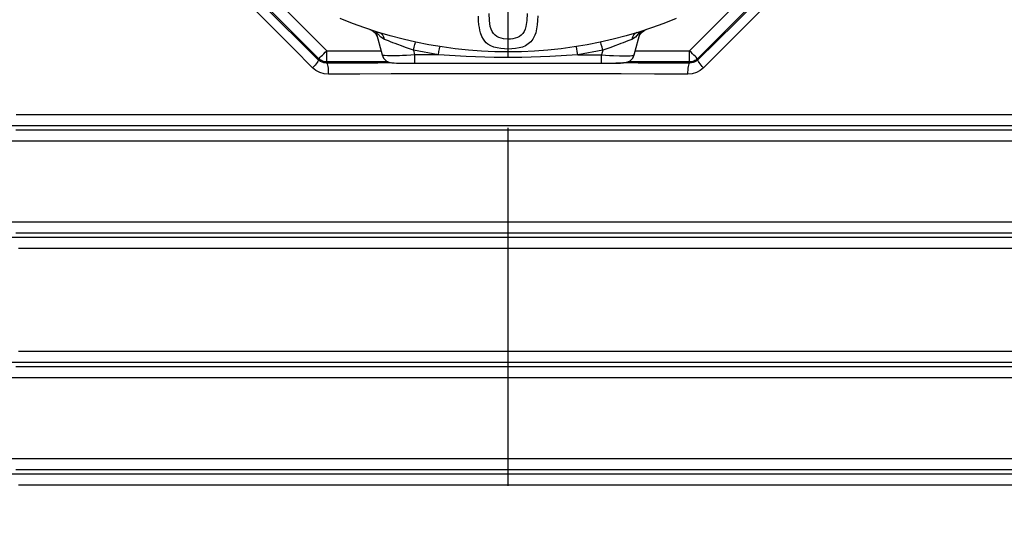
# Model space of a CAD drawing. Header units: millimetres. Extents: x 196 to 1773810, y -221320 to 153872.
# Tile 96 of 256: x 1114881 to 1115755, y -196312 to -195865. Entities that reach past the tile are written whole.
import ezdxf

# ---------------------------------------------------------------- set-up
doc = ezdxf.new("R2010")
doc.units = ezdxf.units.MM
doc.linetypes.add('CENTER', pattern=[50.8, 31.75, -6.35, 6.35, -6.35])
doc.layers.get('Defpoints').update_dxf_attribs({"lineweight": 18})
doc.layers.add('00_Основной', color=163, linetype='Continuous', lineweight=40)
doc.layers.add('ТМ-размеры', color=25, linetype='Continuous', lineweight=20)
doc.styles.add('SFINKS', font='SFINKS.shx', dxfattribs={"width": 0.7, "oblique": 15})
doc.dimstyles.new('кира-50', dxfattribs={"dimtxt": 150, "dimasz": 40, "dimexe": 15, "dimexo": 0, "dimgap": 20, "dimtad": 1, "dimdec": 0, "dimrnd": 5, "dimdsep": 46, "dimtxsty": 'SFINKS', "dimblk1": 'OBLIQUE', "dimblk2": 'OBLIQUE', "dimsah": 1, "dimcen": 2.5, "dimclrd": 252, "dimclre": 252, "dimclrt": 252, "dimadec": 0, "dimazin": 0, "dimtfac": 1, "dimtdec": 0, "dimtofl": 0, "dimtmove": 0, "dimatfit": 3, "dimldrblk": 'OBLIQUE', "dimfxl": 15, "dimtfill": 1, "dimtolj": 1, "dimtzin": 0, "dimlwd": 20, "dimlwe": 20, "dimarcsym": 0})

# ---------------------------------------------------------------- blocks, each defined once
blk = doc.blocks.new('_Oblique')
at = {"color": 0, "linetype": 'ByBlock', "lineweight": -2}
blk.add_line((-0.5, -0.5), (0.5, 0.5), dxfattribs=at)
blk = doc.blocks.new('*D46')
at = {"layer": 'Defpoints', "color": 0, "linetype": 'ByBlock', "lineweight": 50, "transparency": 16777216}
for p in [(1115314.64, -194978.27), (1115314.64, -203390.23), (1116748.98, -203390.23)]:
    blk.add_point(p, dxfattribs=at)
at = {"layer": 'ТМ-размеры', "color": 252, "linetype": 'ByBlock', "lineweight": 20, "transparency": 16777216}
for p, q in [((1115314.64, -194978.27), (1116763.98, -194978.27)), ((1116748.98, -194978.27), (1116748.98, -203390.23)), ((1115314.64, -203390.23), (1116763.98, -203390.23))]:
    blk.add_line(p, q, dxfattribs=at)
at = {"layer": 'ТМ-размеры', "color": 252, "linetype": 'ByBlock', "lineweight": 20, "transparency": 16777216, "xscale": 40, "yscale": 40, "zscale": 40}
for p, rotation in [((1116748.98, -194978.27), 90), ((1116748.98, -203390.23), 270)]:
    blk.add_blockref('_Oblique', p, dxfattribs=dict(at, rotation=rotation))
at = {"layer": 'ТМ-размеры', "color": 252, "linetype": 'ByBlock', "transparency": 16777216, "insert": (1116653.98, -199184.25), "char_height": 150, "attachment_point": 5, "rotation": 90, "style": 'SFINKS', "bg_fill": 3, "box_fill_scale": 1.1, "bg_fill_color": 256, "bg_fill_true_color": 13158600, "bg_fill_transparency": 0}
blk.add_mtext('\\A1;8410', dxfattribs=at)

msp = doc.modelspace()

# ---------------------------------------------------------------- linework, layer by layer
at = {"color": 252, "linetype": 'CENTER', "lineweight": 25, "ltscale": 10}
msp.add_line((1115314.64, -203390.23, 0.2), (1115314.64, -194978.28, 0.2), dxfattribs=at)
at = {"layer": '00_Основной', "color": 252, "lineweight": 25, "ltscale": 10}
for p, q in [((1115146.47, -195899.25, 0.2), (1114918.65, -195671.42, 0.2)), ((1115710.63, -195671.42, 0.2), (1115482.81, -195899.25, 0.2)), ((1115060.11, -195798.75, 0.2), (1115153.54, -195892.18, 0.2)), ((1115475.74, -195892.18, 0.2), (1115569.17, -195798.75, 0.2)), ((1115196.48, -195876.38, 0.2), (1115197.54, -195877.92, 0.2)), ((1115197.1, -195875.12, 0.2), (1115202.65, -195895.85, 0.2)), ((1115201.11, -195876.52, 0.2), (1115200.28, -195876.11, 0.2)), ((1115426.63, -195895.85, 0.2), (1115432.18, -195875.12, 0.2)), ((1115429, -195876.11, 0.2), (1115428.17, -195876.52, 0.2)), ((1115232.6, -195884.59, 0.2), (1115232.63, -195884.54, 0.2)), ((1115396.69, -195884.59, 0.2), (1115396.65, -195884.54, 0.2)), ((1115153.54, -195892.18, 0.2), (1115201.67, -195892.18, 0.2)), ((1115252.71, -195895.85, 0.2), (1115230.53, -195891.73, 0.2)), ((1115230.53, -195891.73, 0.2), (1115231.63, -195895.85, 0.2)), ((1115375.04, -195888.56, 0.2), (1115374.8, -195888.58, 0.2)), ((1115398.75, -195891.73, 0.2), (1115376.57, -195895.85, 0.2)), ((1115398.75, -195891.73, 0.2), (1115397.65, -195895.85, 0.2)), ((1115427.61, -195892.18, 0.2), (1115475.74, -195892.18, 0.2)), ((1115146.08, -195900.23, 0.2), (1115146.47, -195899.25, 0.2)), ((1115153.54, -195902.17, 0.2), (1115153.17, -195903.06, 0.2)), ((1115208.25, -195902.17, 0.2), (1115153.54, -195902.17, 0.2)), ((1115252.71, -195895.85, 0.2), (1115231.63, -195895.85, 0.2)), ((1115231.63, -195903.01, 0.2), (1115231.63, -195903.26, 0.2)), ((1115231.63, -195903.26, 0.2), (1115397.65, -195903.26, 0.2)), ((1115376.57, -195895.85, 0.2), (1115397.65, -195895.85, 0.2)), ((1115397.65, -195903.26, 0.2), (1115397.65, -195903.01, 0.2)), ((1115475.74, -195902.17, 0.2), (1115421.04, -195902.17, 0.2)), ((1115476.11, -195903.06, 0.2), (1115475.74, -195902.17, 0.2)), ((1115482.81, -195899.25, 0.2), (1115483.22, -195900.23, 0.2))]:
    msp.add_line(p, q, dxfattribs=at)
at = {"layer": '00_Основной', "color": 252, "lineweight": 25, "ltscale": 10, "elevation": 0.2}
for points in [[(1115146.08, -195900.23), (1115129.26, -195883.59), (1115112.52, -195867.05), (1115095.86, -195850.6)], [(1115483.22, -195900.23), (1115500.02, -195883.59), (1115516.76, -195867.05), (1115533.42, -195850.6)], [(1115141, -195907.3), (1115124.01, -195890.29), (1115107.45, -195873.74), (1115091.37, -195857.67)], [(1115331.58, -195859.18), (1115331.33, -195865.27), (1115330.46, -195870.69), (1115329.75, -195873.05), (1115328.8, -195875.12), (1115327.64, -195876.89), (1115326.22, -195878.38), (1115324.65, -195879.52), (1115322.83, -195880.44), (1115320.96, -195881.08), (1115318.88, -195881.53), (1115316.81, -195881.78), (1115314.66, -195881.87), (1115310.46, -195881.54), (1115308.38, -195881.09), (1115306.5, -195880.46), (1115304.67, -195879.55), (1115303.1, -195878.41), (1115301.68, -195876.93), (1115300.51, -195875.18), (1115299.56, -195873.1), (1115298.83, -195870.75), (1115297.97, -195865.31), (1115297.7, -195859.22)], [(1115537.93, -195857.67), (1115521.83, -195873.74), (1115505.28, -195890.29), (1115488.28, -195907.3)], [(1115463.89, -195863.56), (1115452.94, -195867.91), (1115441.86, -195871.92), (1115430.67, -195875.6), (1115419.36, -195878.93), (1115407.98, -195881.92), (1115396.49, -195884.58), (1115384.94, -195886.86), (1115373.32, -195888.81), (1115361.65, -195890.42), (1115349.94, -195891.66), (1115338.18, -195892.55), (1115326.42, -195893.08), (1115314.65, -195893.26), (1115302.86, -195893.08), (1115291.1, -195892.55), (1115279.34, -195891.66), (1115267.63, -195890.42), (1115255.96, -195888.81), (1115244.34, -195886.86), (1115232.79, -195884.58), (1115221.3, -195881.92), (1115209.92, -195878.93), (1115198.61, -195875.6), (1115187.42, -195871.92), (1115176.34, -195867.91), (1115165.39, -195863.56)], [(1115340.98, -195861.29), (1115340.85, -195865.37), (1115340.54, -195869.12), (1115339.99, -195872.8), (1115339.14, -195876.31), (1115338.42, -195878.38), (1115337.58, -195880.24), (1115336.62, -195881.91), (1115334.76, -195884.3), (1115332.58, -195886.2), (1115330.1, -195887.71), (1115327.33, -195888.87), (1115324.37, -195889.71), (1115321.22, -195890.28), (1115317.96, -195890.6), (1115314.68, -195890.71), (1115311.37, -195890.6), (1115308.14, -195890.29), (1115305, -195889.73), (1115302.02, -195888.9), (1115299.25, -195887.74), (1115296.77, -195886.26), (1115295.29, -195885.03), (1115293.93, -195883.62), (1115292.72, -195882), (1115291.29, -195879.41), (1115290.15, -195876.36), (1115289.54, -195874.05), (1115289.08, -195871.6), (1115288.75, -195869.28), (1115288.44, -195865.51), (1115288.3, -195861.39)], [(1115191.91, -195873.34), (1115193.57, -195874.04), (1115195.13, -195875.07), (1115196.48, -195876.38), (1115197.54, -195877.92)], [(1115196.69, -195876.31), (1115197.54, -195877.92), (1115198.13, -195879.23)], [(1115204.82, -195882.16), (1115201.63, -195880.27), (1115199.05, -195877.25), (1115198.05, -195875.26)], [(1115204.82, -195882.16), (1115204.24, -195880.06), (1115203.24, -195878.26), (1115201.87, -195876.9), (1115201.11, -195876.52)], [(1115431.2, -195875.34), (1115430.23, -195877.25), (1115427.68, -195880.26), (1115424.47, -195882.16)], [(1115428.17, -195876.52), (1115427.41, -195876.9), (1115426.04, -195878.26), (1115425.04, -195880.06), (1115424.47, -195882.16)], [(1115431.23, -195879.23), (1115431.7, -195878.08), (1115433.15, -195876.1), (1115435.06, -195874.53), (1115437.29, -195873.47)], [(1115230.53, -195891.73), (1115227.02, -195890.49), (1115223.52, -195889.23), (1115219.92, -195887.92), (1115216.69, -195886.71), (1115214.37, -195885.83), (1115212.24, -195885.02), (1115210.3, -195884.27), (1115208.34, -195883.5), (1115206.51, -195882.8), (1115204.82, -195882.16)], [(1115230.53, -195891.73), (1115231.21, -195888.9), (1115231.86, -195886.51), (1115232.35, -195885), (1115232.42, -195884.89)], [(1115398.75, -195891.73), (1115398.07, -195888.9), (1115397.42, -195886.51), (1115396.93, -195885), (1115396.86, -195884.89)], [(1115424.47, -195882.16), (1115422.77, -195882.8), (1115420.92, -195883.52), (1115418.93, -195884.28), (1115416.91, -195885.06), (1115414.79, -195885.88), (1115412.58, -195886.71), (1115409.33, -195887.92), (1115405.74, -195889.25), (1115402.26, -195890.49), (1115398.75, -195891.73)], [(1115146.47, -195899.25), (1115146.66, -195899.07), (1115147.08, -195898.64), (1115147.76, -195897.97), (1115148.63, -195897.09), (1115149.69, -195896.04), (1115150.89, -195894.82), (1115152.2, -195893.52), (1115153.54, -195892.18)], [(1115153.54, -195902.17), (1115153.54, -195901.92), (1115153.54, -195901.31), (1115153.54, -195900.37), (1115153.54, -195899.12), (1115153.54, -195897.63), (1115153.54, -195895.92), (1115153.54, -195894.09), (1115153.54, -195892.18)], [(1115252.71, -195895.85), (1115253.21, -195892.99), (1115253.69, -195890.58), (1115254.06, -195889.04), (1115254.25, -195888.56)], [(1115376.57, -195895.85), (1115376.07, -195892.97), (1115375.59, -195890.58), (1115375.23, -195889.04), (1115375.03, -195888.56)], [(1115475.74, -195902.17), (1115475.74, -195901.92), (1115475.74, -195901.31), (1115475.74, -195900.37), (1115475.74, -195899.12), (1115475.74, -195897.63), (1115475.74, -195895.92), (1115475.74, -195894.09), (1115475.74, -195892.18)], [(1115482.81, -195899.25), (1115482.62, -195899.07), (1115482.2, -195898.64), (1115481.52, -195897.97), (1115480.65, -195897.09), (1115479.59, -195896.04), (1115478.39, -195894.82), (1115477.08, -195893.52), (1115475.74, -195892.18)], [(1115146.08, -195900.23), (1115146.09, -195900.55), (1115145.91, -195901.09), (1115145.51, -195901.81), (1115144.92, -195902.68), (1115144.14, -195903.71), (1115143.21, -195904.84), (1115142.15, -195906.06), (1115141, -195907.3)], [(1115153.17, -195903.06), (1115150.97, -195902.85), (1115149.35, -195902.36), (1115148.09, -195901.76), (1115146.99, -195901.03), (1115146.08, -195900.23)], [(1115153.54, -195902.17), (1115152.57, -195902.13), (1115151.59, -195901.98), (1115150.65, -195901.74), (1115149.72, -195901.41), (1115148.83, -195900.99), (1115148, -195900.5), (1115147.2, -195899.9), (1115146.47, -195899.25)], [(1115153.17, -195903.06), (1115176.03, -195902.92), (1115198.99, -195902.81), (1115211, -195902.75)], [(1115153.17, -195903.06), (1115153.53, -195903.32), (1115153.86, -195903.92), (1115154.18, -195904.86), (1115154.46, -195906.11), (1115154.68, -195907.61), (1115154.85, -195909.31), (1115154.96, -195911.15), (1115155.01, -195913.05)], [(1115231.63, -195895.85), (1115228.1, -195896.1), (1115224.49, -195896.34), (1115220.98, -195896.53), (1115218.3, -195896.66), (1115215.77, -195896.74), (1115211.28, -195896.8), (1115207.62, -195896.74), (1115204.85, -195896.53), (1115203.68, -195896.34), (1115202.93, -195896.1), (1115202.65, -195895.85)], [(1115202.65, -195895.85), (1115204, -195898.82), (1115206.23, -195901.18), (1115206.5, -195901.33)], [(1115206.47, -195901.37), (1115207.66, -195901.99), (1115209.05, -195902.43), (1115211.31, -195902.81), (1115213.54, -195903.01), (1115215.56, -195903.1), (1115217.3, -195903.15), (1115218.65, -195903.15), (1115220.33, -195903.15), (1115222.44, -195903.15), (1115226.51, -195903.15), (1115228.94, -195903.13), (1115231.63, -195903.13)], [(1115231.63, -195895.85), (1115231.63, -195898.82), (1115231.63, -195901.18), (1115231.63, -195902.72), (1115231.63, -195903.01)], [(1115376.57, -195895.85), (1115351.77, -195897.39), (1115326.9, -195898.16), (1115302.34, -195898.16), (1115277.51, -195897.39), (1115252.71, -195895.85)], [(1115397.65, -195895.85), (1115401.16, -195896.1), (1115404.79, -195896.34), (1115408.3, -195896.53), (1115413.51, -195896.74), (1115418, -195896.8), (1115421.66, -195896.74), (1115423.18, -195896.66), (1115424.43, -195896.53), (1115425.35, -195896.4), (1115426.04, -195896.23), (1115426.45, -195896.05), (1115426.63, -195895.85)], [(1115397.65, -195903.01), (1115397.65, -195902.72), (1115397.65, -195901.18), (1115397.65, -195898.82), (1115397.65, -195895.85)], [(1115397.65, -195903.13), (1115402.24, -195903.13), (1115406.51, -195903.1), (1115410.43, -195903.04), (1115413.95, -195902.92), (1115417.01, -195902.72), (1115419.58, -195902.4), (1115421.64, -195901.9), (1115423.13, -195901.13)], [(1115397.65, -195903.13), (1115400.34, -195903.13), (1115402.78, -195903.15), (1115406.84, -195903.15), (1115408.95, -195903.15), (1115410.63, -195903.15), (1115411.98, -195903.15), (1115414.36, -195903.09), (1115417.21, -195902.89), (1115418.73, -195902.71), (1115420.23, -195902.43), (1115421.62, -195901.99), (1115422.81, -195901.37)], [(1115416.56, -195902.75), (1115430.29, -195902.81), (1115453.25, -195902.92), (1115476.11, -195903.06)], [(1115423.12, -195901.13), (1115425.28, -195898.82), (1115426.63, -195895.85)], [(1115474.27, -195913.05), (1115474.32, -195911.15), (1115474.43, -195909.31), (1115474.6, -195907.61), (1115474.82, -195906.11), (1115475.1, -195904.86), (1115475.42, -195903.92), (1115475.75, -195903.32), (1115476.11, -195903.06)], [(1115482.81, -195899.25), (1115482.08, -195899.9), (1115481.28, -195900.5), (1115480.45, -195900.99), (1115479.56, -195901.41), (1115478.63, -195901.74), (1115477.69, -195901.98), (1115476.71, -195902.13), (1115475.74, -195902.17)], [(1115483.22, -195900.23), (1115481.75, -195901.41), (1115479.9, -195902.37), (1115478.9, -195902.71), (1115477.63, -195902.96), (1115476.11, -195903.06)], [(1115488.28, -195907.3), (1115487.13, -195906.06), (1115486.07, -195904.84), (1115485.14, -195903.71), (1115484.36, -195902.68), (1115483.77, -195901.81), (1115483.37, -195901.09), (1115483.19, -195900.55), (1115483.22, -195900.23)], [(1115155.01, -195913.05), (1115151.16, -195912.7), (1115147.44, -195911.58), (1115144, -195909.76), (1115141, -195907.3)], [(1115474.27, -195913.05), (1115444.72, -195912.88), (1115415.02, -195912.74), (1115385.2, -195912.63), (1115355.3, -195912.57), (1115325.34, -195912.53), (1115295.37, -195912.54), (1115267.15, -195912.57), (1115238.96, -195912.64), (1115210.86, -195912.76), (1115182.86, -195912.88), (1115155.01, -195913.05)], [(1115488.28, -195907.3), (1115485.28, -195909.76), (1115481.84, -195911.58), (1115478.12, -195912.7), (1115474.27, -195913.05)], [(1114877.85, -195948.84), (1114897.78, -195948.84), (1114918.01, -195948.84), (1114938.5, -195948.84), (1114959.26, -195948.84), (1114980.27, -195948.84), (1115001.51, -195948.84), (1115022.96, -195948.84), (1115044.62, -195948.84), (1115066.45, -195948.84), (1115088.46, -195948.84), (1115110.63, -195948.84), (1115132.95, -195948.84), (1115155.38, -195948.84), (1115177.92, -195948.84), (1115200.57, -195948.84), (1115223.29, -195948.84), (1115246.07, -195948.84), (1115268.9, -195948.84), (1115291.76, -195948.84), (1115314.65, -195948.84), (1115337.52, -195948.84), (1115360.38, -195948.84), (1115383.21, -195948.84), (1115405.99, -195948.84), (1115428.71, -195948.84), (1115451.36, -195948.84), (1115473.9, -195948.84), (1115496.34, -195948.84), (1115518.65, -195948.84), (1115540.82, -195948.84), (1115562.83, -195948.84), (1115584.66, -195948.84), (1115606.32, -195948.84), (1115627.77, -195948.84), (1115649.01, -195948.84), (1115670.02, -195948.84), (1115690.78, -195948.84), (1115711.28, -195948.84), (1115731.5, -195948.84), (1115751.44, -195948.84), (1115771.07, -195948.84)], [(1115766.29, -195958.8), (1115746.86, -195958.8), (1115727.13, -195958.8), (1115707.12, -195958.8), (1115686.83, -195958.8), (1115666.3, -195958.8), (1115645.51, -195958.8), (1115624.5, -195958.8), (1115603.26, -195958.8), (1115581.84, -195958.8), (1115560.22, -195958.8), (1115538.45, -195958.8), (1115516.51, -195958.8), (1115494.44, -195958.8), (1115472.22, -195958.8), (1115449.92, -195958.8), (1115427.52, -195958.8), (1115405.03, -195958.8), (1115382.49, -195958.8), (1115359.9, -195958.8), (1115337.28, -195958.8), (1115314.65, -195958.8), (1115292, -195958.8), (1115269.38, -195958.8), (1115246.79, -195958.8), (1115224.25, -195958.8), (1115201.76, -195958.8), (1115179.36, -195958.8), (1115157.06, -195958.8), (1115134.84, -195958.8), (1115112.77, -195958.8), (1115090.83, -195958.8), (1115069.06, -195958.8), (1115047.44, -195958.8), (1115026.02, -195958.8), (1115004.78, -195958.8), (1114983.77, -195958.8), (1114962.98, -195958.8), (1114942.45, -195958.8), (1114922.16, -195958.8), (1114902.15, -195958.8), (1114882.42, -195958.8), (1114862.99, -195958.8)], [(1114877.48, -195962.46), (1114895.35, -195962.46), (1114913.5, -195962.46), (1114931.9, -195962.46), (1114950.55, -195962.46), (1114969.45, -195962.46), (1114988.57, -195962.46), (1115007.9, -195962.46), (1115027.43, -195962.46), (1115047.16, -195962.46), (1115067.05, -195962.46), (1115087.1, -195962.46), (1115107.31, -195962.46), (1115127.66, -195962.46), (1115148.12, -195962.46), (1115168.7, -195962.46), (1115189.37, -195962.46), (1115210.13, -195962.46), (1115230.94, -195962.46), (1115251.82, -195962.46), (1115272.74, -195962.46), (1115293.68, -195962.46), (1115314.65, -195962.46), (1115335.6, -195962.46), (1115356.54, -195962.46), (1115377.46, -195962.46), (1115398.34, -195962.46), (1115419.16, -195962.46), (1115439.91, -195962.46), (1115460.58, -195962.46), (1115481.16, -195962.46), (1115501.62, -195962.46), (1115521.97, -195962.46), (1115542.18, -195962.46), (1115562.23, -195962.46), (1115582.12, -195962.46), (1115601.85, -195962.46), (1115621.38, -195962.46), (1115640.71, -195962.46), (1115659.83, -195962.46), (1115678.73, -195962.46), (1115697.38, -195962.46), (1115715.78, -195962.46), (1115733.93, -195962.46), (1115751.8, -195962.46), (1115769.38, -195962.46)], [(1115764.31, -195972.42), (1115746.93, -195972.42), (1115729.26, -195972.42), (1115711.32, -195972.42), (1115693.12, -195972.42), (1115674.68, -195972.42), (1115656, -195972.42), (1115637.09, -195972.42), (1115617.96, -195972.42), (1115598.65, -195972.42), (1115579.14, -195972.42), (1115559.48, -195972.42), (1115539.64, -195972.42), (1115519.65, -195972.42), (1115499.54, -195972.42), (1115479.3, -195972.42), (1115458.96, -195972.42), (1115438.52, -195972.42), (1115418, -195972.42), (1115397.41, -195972.42), (1115376.76, -195972.42), (1115356.08, -195972.42), (1115335.36, -195972.42), (1115314.65, -195972.42), (1115293.92, -195972.42), (1115273.2, -195972.42), (1115252.52, -195972.42), (1115231.87, -195972.42), (1115211.28, -195972.42), (1115190.76, -195972.42), (1115170.33, -195972.42), (1115149.98, -195972.42), (1115129.75, -195972.42), (1115109.63, -195972.42), (1115089.64, -195972.42), (1115069.8, -195972.42), (1115050.14, -195972.42), (1115030.63, -195972.42), (1115011.32, -195972.42), (1114992.2, -195972.42), (1114973.28, -195972.42), (1114954.6, -195972.42), (1114936.16, -195972.42), (1114917.96, -195972.42), (1114900.02, -195972.42), (1114882.35, -195972.42), (1114864.97, -195972.42)], [(1114864.97, -196044.09), (1114882.35, -196044.09), (1114900.02, -196044.09), (1114917.96, -196044.09), (1114936.16, -196044.09), (1114954.6, -196044.09), (1114973.28, -196044.09), (1114992.2, -196044.09), (1115011.32, -196044.09), (1115030.63, -196044.09), (1115050.14, -196044.09), (1115069.8, -196044.09), (1115089.64, -196044.09), (1115109.63, -196044.09), (1115129.75, -196044.09), (1115149.98, -196044.09), (1115170.33, -196044.09), (1115190.76, -196044.09), (1115211.28, -196044.09), (1115231.87, -196044.09), (1115252.52, -196044.09), (1115273.2, -196044.09), (1115293.92, -196044.09), (1115314.65, -196044.09), (1115335.36, -196044.09), (1115356.08, -196044.09), (1115376.76, -196044.09), (1115397.41, -196044.09), (1115418, -196044.09), (1115438.52, -196044.09), (1115458.96, -196044.09), (1115479.3, -196044.09), (1115499.54, -196044.09), (1115519.65, -196044.09), (1115539.64, -196044.09), (1115559.48, -196044.09), (1115579.14, -196044.09), (1115598.65, -196044.09), (1115617.96, -196044.09), (1115637.09, -196044.09), (1115656, -196044.09), (1115674.68, -196044.09), (1115693.12, -196044.09), (1115711.32, -196044.09), (1115729.26, -196044.09), (1115746.93, -196044.09), (1115764.31, -196044.09)], [(1114864.84, -196057.71), (1114884.2, -196057.71), (1114903.87, -196057.71), (1114923.81, -196057.71), (1114944.02, -196057.71), (1114964.5, -196057.71), (1114985.2, -196057.71), (1115006.14, -196057.71), (1115027.28, -196057.71), (1115048.61, -196057.71), (1115070.14, -196057.71), (1115091.83, -196057.71), (1115113.68, -196057.71), (1115135.66, -196057.71), (1115157.76, -196057.71), (1115179.97, -196057.71), (1115202.28, -196057.71), (1115224.66, -196057.71), (1115247.1, -196057.71), (1115269.59, -196057.71), (1115292.11, -196057.71), (1115314.65, -196057.71)], [(1115769.38, -196054.05), (1115751.8, -196054.05), (1115733.93, -196054.05), (1115715.78, -196054.05), (1115697.38, -196054.05), (1115678.73, -196054.05), (1115659.83, -196054.05), (1115640.71, -196054.05), (1115621.38, -196054.05), (1115601.85, -196054.05), (1115582.12, -196054.05), (1115562.23, -196054.05), (1115542.18, -196054.05), (1115521.97, -196054.05), (1115501.62, -196054.05), (1115481.16, -196054.05), (1115460.58, -196054.05), (1115439.91, -196054.05), (1115419.16, -196054.05), (1115398.34, -196054.05), (1115377.46, -196054.05), (1115356.54, -196054.05), (1115335.6, -196054.05), (1115314.65, -196054.05), (1115293.68, -196054.05), (1115272.74, -196054.05), (1115251.82, -196054.05), (1115230.94, -196054.05), (1115210.13, -196054.05), (1115189.37, -196054.05), (1115168.7, -196054.05), (1115148.12, -196054.05), (1115127.66, -196054.05), (1115107.31, -196054.05), (1115087.1, -196054.05), (1115067.05, -196054.05), (1115047.16, -196054.05), (1115027.43, -196054.05), (1115007.9, -196054.05), (1114988.57, -196054.05), (1114969.45, -196054.05), (1114950.55, -196054.05), (1114931.9, -196054.05), (1114913.5, -196054.05), (1114895.35, -196054.05), (1114877.48, -196054.05)], [(1115314.65, -196057.71), (1115337.17, -196057.71), (1115359.69, -196057.71), (1115382.18, -196057.71), (1115404.62, -196057.71), (1115427.01, -196057.71), (1115449.31, -196057.71), (1115471.52, -196057.71), (1115493.63, -196057.71), (1115515.6, -196057.71), (1115537.45, -196057.71), (1115559.14, -196057.71), (1115580.67, -196057.71), (1115602, -196057.71), (1115623.14, -196057.71), (1115644.08, -196057.71), (1115664.79, -196057.71), (1115685.26, -196057.71), (1115705.47, -196057.71), (1115725.41, -196057.71), (1115745.08, -196057.71), (1115764.44, -196057.71)], [(1115769.21, -196067.67), (1115749.64, -196067.67), (1115729.77, -196067.67), (1115709.62, -196067.67), (1115689.18, -196067.67), (1115668.5, -196067.67), (1115647.57, -196067.67), (1115626.42, -196067.67), (1115605.05, -196067.67), (1115583.49, -196067.67), (1115561.73, -196067.67), (1115539.82, -196067.67), (1115517.74, -196067.67), (1115495.52, -196067.67), (1115473.18, -196067.67), (1115450.74, -196067.67), (1115428.2, -196067.67), (1115405.58, -196067.67), (1115382.9, -196067.67), (1115360.17, -196067.67), (1115337.41, -196067.67), (1115314.65, -196067.67), (1115291.87, -196067.67), (1115269.11, -196067.67), (1115246.38, -196067.67), (1115223.7, -196067.67), (1115201.08, -196067.67), (1115178.54, -196067.67), (1115156.1, -196067.67), (1115133.76, -196067.67), (1115111.54, -196067.67), (1115089.46, -196067.67), (1115067.55, -196067.67), (1115045.8, -196067.67), (1115024.23, -196067.67), (1115002.86, -196067.67), (1114981.71, -196067.67), (1114960.78, -196067.67), (1114940.1, -196067.67), (1114919.66, -196067.67), (1114899.51, -196067.67), (1114879.64, -196067.67)], [(1114879.64, -196158.84), (1114899.51, -196158.84), (1114919.66, -196158.84), (1114940.1, -196158.84), (1114960.78, -196158.84), (1114981.71, -196158.84), (1115002.86, -196158.84), (1115024.23, -196158.84), (1115045.8, -196158.84), (1115067.55, -196158.84), (1115089.46, -196158.84), (1115111.54, -196158.84), (1115133.76, -196158.84), (1115156.1, -196158.84), (1115178.54, -196158.84), (1115201.08, -196158.84), (1115223.7, -196158.84), (1115246.38, -196158.84), (1115269.11, -196158.84), (1115291.87, -196158.84), (1115314.65, -196158.84), (1115337.41, -196158.84), (1115360.17, -196158.84), (1115382.9, -196158.84), (1115405.58, -196158.84), (1115428.2, -196158.84), (1115450.74, -196158.84), (1115473.18, -196158.84), (1115495.52, -196158.84), (1115517.74, -196158.84), (1115539.82, -196158.84), (1115561.73, -196158.84), (1115583.49, -196158.84), (1115605.05, -196158.84), (1115626.42, -196158.84), (1115647.57, -196158.84), (1115668.5, -196158.84), (1115689.18, -196158.84), (1115709.62, -196158.84), (1115729.77, -196158.84), (1115749.64, -196158.84), (1115769.21, -196158.84)], [(1115764.44, -196168.8), (1115745.08, -196168.8), (1115725.41, -196168.8), (1115705.47, -196168.8), (1115685.26, -196168.8), (1115664.79, -196168.8), (1115644.08, -196168.8), (1115623.14, -196168.8), (1115602, -196168.8), (1115580.67, -196168.8), (1115559.14, -196168.8), (1115537.45, -196168.8), (1115515.6, -196168.8), (1115493.63, -196168.8), (1115471.52, -196168.8), (1115449.31, -196168.8), (1115427.01, -196168.8), (1115404.62, -196168.8), (1115382.18, -196168.8), (1115359.69, -196168.8), (1115337.17, -196168.8), (1115314.65, -196168.8), (1115292.11, -196168.8), (1115269.59, -196168.8), (1115247.1, -196168.8), (1115224.66, -196168.8), (1115202.28, -196168.8), (1115179.97, -196168.8), (1115157.76, -196168.8), (1115135.66, -196168.8), (1115113.68, -196168.8), (1115091.83, -196168.8), (1115070.14, -196168.8), (1115048.61, -196168.8), (1115027.28, -196168.8), (1115006.14, -196168.8), (1114985.2, -196168.8), (1114964.5, -196168.8), (1114944.02, -196168.8), (1114923.81, -196168.8), (1114903.87, -196168.8), (1114884.2, -196168.8), (1114864.84, -196168.8)], [(1114877.48, -196172.46), (1114895.35, -196172.46), (1114913.5, -196172.46), (1114931.9, -196172.46), (1114950.55, -196172.46), (1114969.45, -196172.46), (1114988.57, -196172.46), (1115007.9, -196172.46), (1115027.43, -196172.46), (1115047.16, -196172.46), (1115067.05, -196172.46), (1115087.1, -196172.46), (1115107.31, -196172.46), (1115127.66, -196172.46), (1115148.12, -196172.46), (1115168.7, -196172.46), (1115189.37, -196172.46), (1115210.13, -196172.46), (1115230.94, -196172.46), (1115251.82, -196172.46), (1115272.74, -196172.46), (1115293.68, -196172.46), (1115314.65, -196172.46), (1115335.6, -196172.46), (1115356.54, -196172.46), (1115377.46, -196172.46), (1115398.34, -196172.46), (1115419.16, -196172.46), (1115439.91, -196172.46), (1115460.58, -196172.46), (1115481.16, -196172.46), (1115501.62, -196172.46), (1115521.97, -196172.46), (1115542.18, -196172.46), (1115562.23, -196172.46), (1115582.12, -196172.46), (1115601.85, -196172.46), (1115621.38, -196172.46), (1115640.71, -196172.46), (1115659.83, -196172.46), (1115678.73, -196172.46), (1115697.38, -196172.46), (1115715.78, -196172.46), (1115733.93, -196172.46), (1115751.8, -196172.46), (1115769.38, -196172.46)], [(1115764.31, -196182.42), (1115746.93, -196182.42), (1115729.26, -196182.42), (1115711.32, -196182.42), (1115693.12, -196182.42), (1115674.68, -196182.42), (1115656, -196182.42), (1115637.09, -196182.42), (1115617.96, -196182.42), (1115598.65, -196182.42), (1115579.14, -196182.42), (1115559.48, -196182.42), (1115539.64, -196182.42), (1115519.65, -196182.42), (1115499.54, -196182.42), (1115479.3, -196182.42), (1115458.96, -196182.42), (1115438.52, -196182.42), (1115418, -196182.42), (1115397.41, -196182.42), (1115376.76, -196182.42), (1115356.08, -196182.42), (1115335.36, -196182.42), (1115314.65, -196182.42), (1115293.92, -196182.42), (1115273.2, -196182.42), (1115252.52, -196182.42), (1115231.87, -196182.42), (1115211.28, -196182.42), (1115190.76, -196182.42), (1115170.33, -196182.42), (1115149.98, -196182.42), (1115129.75, -196182.42), (1115109.63, -196182.42), (1115089.64, -196182.42), (1115069.8, -196182.42), (1115050.14, -196182.42), (1115030.63, -196182.42), (1115011.32, -196182.42), (1114992.2, -196182.42), (1114973.28, -196182.42), (1114954.6, -196182.42), (1114936.16, -196182.42), (1114917.96, -196182.42), (1114900.02, -196182.42), (1114882.35, -196182.42), (1114864.97, -196182.42)], [(1114864.97, -196254.09), (1114882.35, -196254.09), (1114900.02, -196254.09), (1114917.96, -196254.09), (1114936.16, -196254.09), (1114954.6, -196254.09), (1114973.28, -196254.09), (1114992.2, -196254.09), (1115011.32, -196254.09), (1115030.63, -196254.09), (1115050.14, -196254.09), (1115069.8, -196254.09), (1115089.64, -196254.09), (1115109.63, -196254.09), (1115129.75, -196254.09), (1115149.98, -196254.09), (1115170.33, -196254.09), (1115190.76, -196254.09), (1115211.28, -196254.09), (1115231.87, -196254.09), (1115252.52, -196254.09), (1115273.2, -196254.09), (1115293.92, -196254.09), (1115314.65, -196254.09), (1115335.36, -196254.09), (1115356.08, -196254.09), (1115376.76, -196254.09), (1115397.41, -196254.09), (1115418, -196254.09), (1115438.52, -196254.09), (1115458.96, -196254.09), (1115479.3, -196254.09), (1115499.54, -196254.09), (1115519.65, -196254.09), (1115539.64, -196254.09), (1115559.48, -196254.09), (1115579.14, -196254.09), (1115598.65, -196254.09), (1115617.96, -196254.09), (1115637.09, -196254.09), (1115656, -196254.09), (1115674.68, -196254.09), (1115693.12, -196254.09), (1115711.32, -196254.09), (1115729.26, -196254.09), (1115746.93, -196254.09), (1115764.31, -196254.09)], [(1114864.84, -196267.71), (1114884.2, -196267.71), (1114903.87, -196267.71), (1114923.81, -196267.71), (1114944.02, -196267.71), (1114964.5, -196267.71), (1114985.2, -196267.71), (1115006.14, -196267.71), (1115027.28, -196267.71), (1115048.61, -196267.71), (1115070.14, -196267.71), (1115091.83, -196267.71), (1115113.68, -196267.71), (1115135.66, -196267.71), (1115157.76, -196267.71), (1115179.97, -196267.71), (1115202.28, -196267.71), (1115224.66, -196267.71), (1115247.1, -196267.71), (1115269.59, -196267.71), (1115292.11, -196267.71), (1115314.65, -196267.71)], [(1115769.38, -196264.05), (1115751.8, -196264.05), (1115733.93, -196264.05), (1115715.78, -196264.05), (1115697.38, -196264.05), (1115678.73, -196264.05), (1115659.83, -196264.05), (1115640.71, -196264.05), (1115621.38, -196264.05), (1115601.85, -196264.05), (1115582.12, -196264.05), (1115562.23, -196264.05), (1115542.18, -196264.05), (1115521.97, -196264.05), (1115501.62, -196264.05), (1115481.16, -196264.05), (1115460.58, -196264.05), (1115439.91, -196264.05), (1115419.16, -196264.05), (1115398.34, -196264.05), (1115377.46, -196264.05), (1115356.54, -196264.05), (1115335.6, -196264.05), (1115314.65, -196264.05), (1115293.68, -196264.05), (1115272.74, -196264.05), (1115251.82, -196264.05), (1115230.94, -196264.05), (1115210.13, -196264.05), (1115189.37, -196264.05), (1115168.7, -196264.05), (1115148.12, -196264.05), (1115127.66, -196264.05), (1115107.31, -196264.05), (1115087.1, -196264.05), (1115067.05, -196264.05), (1115047.16, -196264.05), (1115027.43, -196264.05), (1115007.9, -196264.05), (1114988.57, -196264.05), (1114969.45, -196264.05), (1114950.55, -196264.05), (1114931.9, -196264.05), (1114913.5, -196264.05), (1114895.35, -196264.05), (1114877.48, -196264.05)], [(1115314.65, -196267.71), (1115337.17, -196267.71), (1115359.69, -196267.71), (1115382.18, -196267.71), (1115404.62, -196267.71), (1115427.01, -196267.71), (1115449.31, -196267.71), (1115471.52, -196267.71), (1115493.63, -196267.71), (1115515.6, -196267.71), (1115537.45, -196267.71), (1115559.14, -196267.71), (1115580.67, -196267.71), (1115602, -196267.71), (1115623.14, -196267.71), (1115644.08, -196267.71), (1115664.79, -196267.71), (1115685.26, -196267.71), (1115705.47, -196267.71), (1115725.41, -196267.71), (1115745.08, -196267.71), (1115764.44, -196267.71)], [(1115769.21, -196277.67), (1115749.64, -196277.67), (1115729.77, -196277.67), (1115709.62, -196277.67), (1115689.18, -196277.67), (1115668.5, -196277.67), (1115647.57, -196277.67), (1115626.42, -196277.67), (1115605.05, -196277.67), (1115583.49, -196277.67), (1115561.73, -196277.67), (1115539.82, -196277.67), (1115517.74, -196277.67), (1115495.52, -196277.67), (1115473.18, -196277.67), (1115450.74, -196277.67), (1115428.2, -196277.67), (1115405.58, -196277.67), (1115382.9, -196277.67), (1115360.17, -196277.67), (1115337.41, -196277.67), (1115314.65, -196277.67), (1115291.87, -196277.67), (1115269.11, -196277.67), (1115246.38, -196277.67), (1115223.7, -196277.67), (1115201.08, -196277.67), (1115178.54, -196277.67), (1115156.1, -196277.67), (1115133.76, -196277.67), (1115111.54, -196277.67), (1115089.46, -196277.67), (1115067.55, -196277.67), (1115045.8, -196277.67), (1115024.23, -196277.67), (1115002.86, -196277.67), (1114981.71, -196277.67), (1114960.78, -196277.67), (1114940.1, -196277.67), (1114919.66, -196277.67), (1114899.51, -196277.67), (1114879.64, -196277.67)]]:
    msp.add_lwpolyline(points, dxfattribs=at)

# ---------------------------------------------------------------- next in the draw order: dimensions: what is measured, and where the dimension line sits
at = {"layer": 'ТМ-размеры', "color": 3, "linetype": 'ByBlock'}
dim = msp.add_linear_dim(base=(1116748.98, -203390.23, 0.2), p1=(1115314.64, -194978.27, 0.2), p2=(1115314.64, -203390.23, 0.2), angle=90, dimstyle='кира-50', dxfattribs=at)
dim.commit()
dim.dimension.update_dxf_attribs({"geometry": '*D46', "text_midpoint": (1116653.98, -199184.25, 0.2)})

doc.saveas('drawing.dxf')
